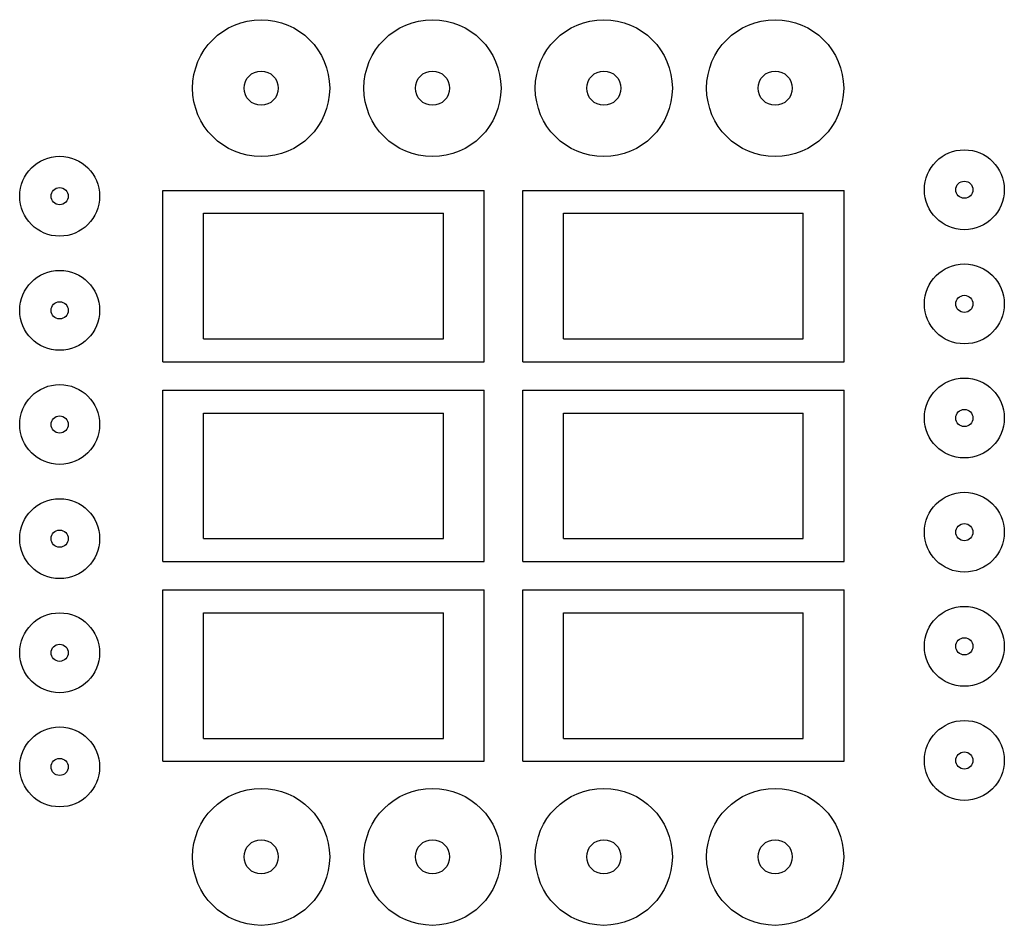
# Model space of a CAD drawing. Extents: x -32 to 140, y -33 to 126.
import ezdxf

# ---------------------------------------------------------------- set-up
doc = ezdxf.new("R2010")
doc.units = 0
doc.layers.get('0').update_dxf_attribs({"linetype": 'CONTINUOUS'})

msp = doc.modelspace()

# ---------------------------------------------------------------- linework, layer by layer
at = {"color": 7, "linetype": 'CONTINUOUS'}
for p, q in [((-7.13, 96), (49.13, 96)), ((-7.13, 66), (-7.13, 96)), ((49.13, 66), (49.13, 96)), ((55.87, 96), (112.13, 96)), ((55.87, 66), (55.87, 96)), ((112.13, 66), (112.13, 96)), ((0, 70), (0, 92)), ((0, 92), (42, 92)), ((42, 70), (42, 92)), ((63, 70), (63, 92)), ((63, 92), (105, 92)), ((105, 70), (105, 92)), ((0, 70), (42, 70)), ((63, 70), (105, 70)), ((-7.13, 66), (49.13, 66)), ((55.87, 66), (112.13, 66)), ((-7.13, 61), (49.13, 61)), ((-7.13, 31), (-7.13, 61)), ((49.13, 31), (49.13, 61)), ((55.87, 61), (112.13, 61)), ((55.87, 31), (55.87, 61)), ((112.13, 31), (112.13, 61)), ((0, 35), (0, 57)), ((0, 57), (42, 57)), ((42, 35), (42, 57)), ((63, 35), (63, 57)), ((63, 57), (105, 57)), ((105, 35), (105, 57)), ((0, 35), (42, 35)), ((63, 35), (105, 35)), ((-7.13, 31), (49.13, 31)), ((55.87, 31), (112.13, 31)), ((-7.13, 26), (49.13, 26)), ((-7.13, -4), (-7.13, 26)), ((49.13, -4), (49.13, 26)), ((55.87, 26), (112.13, 26)), ((55.87, -4), (55.87, 26)), ((112.13, -4), (112.13, 26)), ((0, 0), (0, 22)), ((0, 22), (42, 22)), ((42, 0), (42, 22)), ((63, 0), (63, 22)), ((63, 22), (105, 22)), ((105, 0), (105, 22)), ((0, 0), (42, 0)), ((63, 0), (105, 0)), ((-7.13, -4), (49.13, -4)), ((55.87, -4), (112.13, -4))]:
    msp.add_line(p, q, dxfattribs=at)
for centre, radius in [((10.07, 113.93), 12), ((40.07, 113.93), 12), ((70.07, 113.93), 12), ((100.07, 113.93), 12), ((10.07, 113.93), 3), ((40.07, 113.93), 3), ((70.07, 113.93), 3), ((100.07, 113.93), 3), ((-25.21, 95), 7), ((133.2, 96.13), 7), ((133.2, 96.13), 1.5), ((-25.21, 95), 1.5), ((133.2, 76.13), 7), ((-25.21, 75), 7), ((133.2, 76.13), 1.5), ((-25.21, 75), 1.5), ((133.2, 56.13), 7), ((-25.21, 55), 7), ((133.2, 56.13), 1.5), ((-25.21, 55), 1.5), ((133.2, 36.13), 7), ((-25.21, 35), 7), ((-25.21, 35), 1.5), ((133.2, 36.13), 1.5), ((133.2, 16.13), 7), ((-25.21, 15), 7), ((133.2, 16.13), 1.5), ((-25.21, 15), 1.5), ((-25.21, -5), 7), ((133.2, -3.87), 7), ((133.2, -3.87), 1.5), ((-25.21, -5), 1.5), ((10.07, -20.76), 12), ((40.07, -20.76), 12), ((70.07, -20.76), 12), ((100.07, -20.76), 12), ((10.07, -20.76), 3), ((40.07, -20.76), 3), ((70.07, -20.76), 3), ((100.07, -20.76), 3)]:
    msp.add_circle(centre, radius, dxfattribs=at)

doc.saveas('drawing.dxf')
